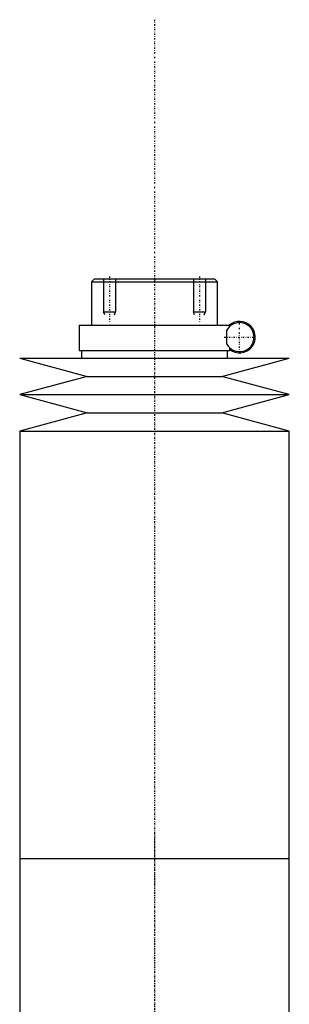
# Model space of a CAD drawing. Extents: x -90 to 90, y -147 to 655.
# Tile 4 of 4: x -45 to 45, y 327 to 655. Entities that reach past the tile are written whole.
import ezdxf

# ---------------------------------------------------------------- set-up
doc = ezdxf.new("R2010")
doc.units = 0
doc.linetypes.add('CENTER', pattern=[1.5, 0.45, -0.5, 0.05, -0.5])
for name, color, linetype in [('AM_0', 7, 'CONTINUOUS'), ('AM_10', 7, 'CONTINUOUS'), ('AM_7', 7, 'CENTER')]:
    doc.layers.add(name, color=color, linetype=linetype)

msp = doc.modelspace()

# ---------------------------------------------------------------- linework, layer by layer
at = {"layer": 'AM_0', "color": 7, "linetype": 'CONTINUOUS'}
for p, q in [((-20, 569), (-21, 568)), ((-20, 569), (20, 569)), ((21, 568), (20, 569)), ((-21, 568), (-21, 553.5)), ((-21, 568), (21, 568)), ((21, 553.5), (21, 568)), ((-25.15, 553.5), (-25.15, 545)), ((-25.15, 553.5), (25.15, 553.5)), ((25.15, 553.1), (25.15, 553.5)), ((24.16, 547.15), (24.16, 551.85)), ((25.15, 545), (25.15, 545.9)), ((-45, 542.5), (-22.5, 536.4)), ((-45, 542.5), (45, 542.5)), ((-25.15, 545), (25.15, 545)), ((-24.35, 545), (-24.35, 542.5)), ((22.5, 536.4), (45, 542.5)), ((24.35, 542.5), (24.35, 545)), ((-22.5, 536.4), (-45, 530.3)), ((-22.5, 536.4), (22.5, 536.4)), ((45, 530.3), (22.5, 536.4)), ((-45, 530.3), (-22.5, 524.2)), ((-45, 530.3), (45, 530.3)), ((22.5, 524.2), (45, 530.3)), ((-22.5, 524.2), (-45, 518.1)), ((-22.5, 524.2), (22.5, 524.2)), ((45, 518.1), (22.5, 524.2)), ((-45, 518.1), (-45, 375.5)), ((-45, 518.1), (45, 518.1)), ((45, 375.5), (45, 518.1)), ((-45, 375.5), (-45, 232.9)), ((-45, 375.5), (45, 375.5)), ((-45, 375.5), (0, 375.5)), ((45, 232.9), (45, 375.5))]:
    msp.add_line(p, q, dxfattribs=at)
for radius, start, end in [(4.85, 208.9541, 151.0459), (5.25, 231.7534, 130.3676)]:
    msp.add_arc((28.4, 549.5), radius, start, end, dxfattribs=at)
at = {"layer": 'AM_10', "color": 7, "linetype": 'CONTINUOUS'}
for p, q in [((-17, 569), (-17, 558)), ((-13, 569), (-13, 558)), ((13, 569), (13, 558)), ((17, 569), (17, 558)), ((-16.62, 556.9), (-17, 558)), ((-17, 558), (-13, 558)), ((-13.38, 556.9), (-13, 558)), ((13.38, 556.9), (13, 558)), ((13, 558), (17, 558)), ((16.62, 556.9), (17, 558))]:
    msp.add_line(p, q, dxfattribs=at)
at = {"layer": 'AM_7', "color": 4, "linetype": 'CENTER'}
for p, q in [((0, 655.48), (0, -146.97)), ((-15, 569.71), (-15, 554.16)), ((15, 569.71), (15, 554.16)), ((0, 562.4), (0, 366.6)), ((28.4, 544.41), (28.4, 554.59)), ((23.31, 549.5), (33.49, 549.5)), ((0, 384.4), (0, 188.6))]:
    msp.add_line(p, q, dxfattribs=at)

doc.saveas('drawing.dxf')
